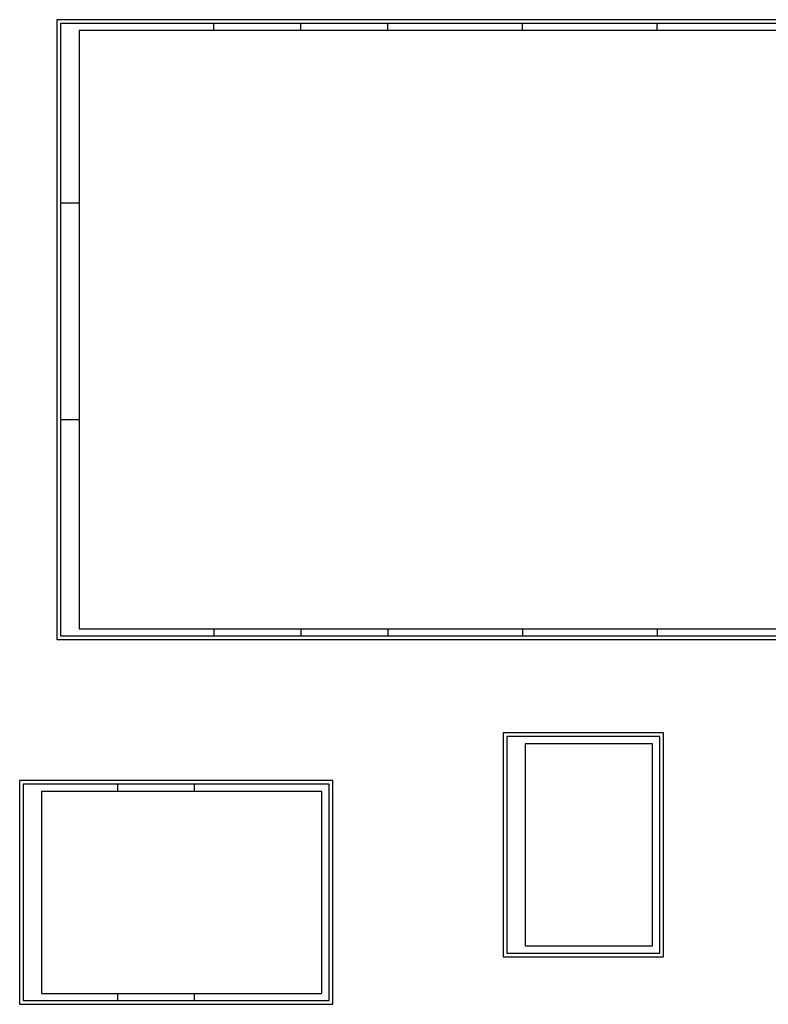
# Model space of a CAD drawing. Header units: millimetres. Extents: x -1923 to 241, y 233 to 1584.
# Tile 1 of 3: x -1923 to -894, y 233 to 1584. Entities that reach past the tile are written whole.
import ezdxf

# ---------------------------------------------------------------- set-up
doc = ezdxf.new("R2010")
doc.units = ezdxf.units.MM
doc.header["$LTSCALE"] = 0.25
doc.layers.add('0_MRG_AUX', color=7, linetype='Continuous', true_color=0xecbcd1, plot=False)
doc.layers.add('MRG_EXTERNA', color=1, linetype='Continuous')
doc.layers.add('MRG_INTERNA', color=2, linetype='Continuous')

# ---------------------------------------------------------------- blocks, each defined once
blk = doc.blocks.new('FORMATO_A0mmD')
at = {"layer": '0_MRG_AUX'}
blk.add_lwpolyline([(0, 851), (0, 0), (-1199, 0), (-1199, 851)], close=True, dxfattribs=at)
at = {"layer": 'MRG_EXTERNA'}
blk.add_lwpolyline([(-5, 846), (-5, 5), (-1194, 5), (-1194, 846)], close=True, dxfattribs=at)
at = {"layer": 'MRG_INTERNA'}
for p, q in [((-984, 836), (-984, 846)), ((-864.5, 836), (-864.5, 846)), ((-745, 836), (-745, 846)), ((-745, 836), (-745, 846)), ((-560, 836), (-560, 846)), ((-375, 836), (-375, 846)), ((-190, 836), (-190, 846)), ((-1169, 836), (-1169, 15)), ((-15, 836), (-1169, 836)), ((-15, 15), (-15, 836)), ((-1169, 599), (-1194, 599)), ((-5, 599), (-15, 599)), ((-1169, 302), (-1194, 302)), ((-5, 302), (-15, 302)), ((-1169, 15), (-15, 15)), ((-984, 15), (-984, 5)), ((-864.5, 15), (-864.5, 5)), ((-745, 15), (-745, 5)), ((-745, 15), (-745, 5)), ((-560, 15), (-560, 5)), ((-375, 15), (-375, 5)), ((-190, 15), (-190, 5))]:
    blk.add_line(p, q, dxfattribs=at)
blk = doc.blocks.new('FORMATO_A3mmD')
at = {"layer": '0_MRG_AUX'}
blk.add_lwpolyline([(5, -5), (5, 302), (-425, 302), (-425, -5)], close=True, dxfattribs=at)
at = {"layer": 'MRG_EXTERNA'}
blk.add_lwpolyline([(0, 0), (0, 297), (-420, 297), (-420, 0)], close=True, dxfattribs=at)
at = {"layer": 'MRG_INTERNA'}
for p, q in [((-290, 287), (-290, 297)), ((-185, 287), (-185, 297)), ((-185, 287), (-185, 297)), ((-290, 0), (-290, 10)), ((-185, 0), (-185, 10)), ((-185, 0), (-185, 10))]:
    blk.add_line(p, q, dxfattribs=at)
blk.add_lwpolyline([(-10, 10), (-10, 287), (-395, 287), (-395, 10)], close=True, dxfattribs=at)
blk = doc.blocks.new('FORMATO_A4')
at = {"layer": '0_MRG_AUX'}
blk.add_lwpolyline([(-215, 302), (-215, -5), (5, -5), (5, 302)], close=True, dxfattribs=at)
at = {"layer": 'MRG_EXTERNA'}
blk.add_lwpolyline([(-210, 297), (-210, 0), (0, 0), (0, 297)], close=True, dxfattribs=at)
at = {"layer": 'MRG_INTERNA'}
for p, q in [((-185, 287), (-185, 10)), ((-10, 287), (-185, 287)), ((-10, 10), (-10, 287)), ((-185, 10), (-10, 10))]:
    blk.add_line(p, q, dxfattribs=at)

msp = doc.modelspace()

# ---------------------------------------------------------------- block references
for name, p in [('FORMATO_A0mmD', (-672, 732.7)), ('FORMATO_A4', (-1043.5, 303)), ('FORMATO_A3mmD', (-1497.6, 237.7))]:
    msp.add_blockref(name, p)

doc.saveas('drawing.dxf')
